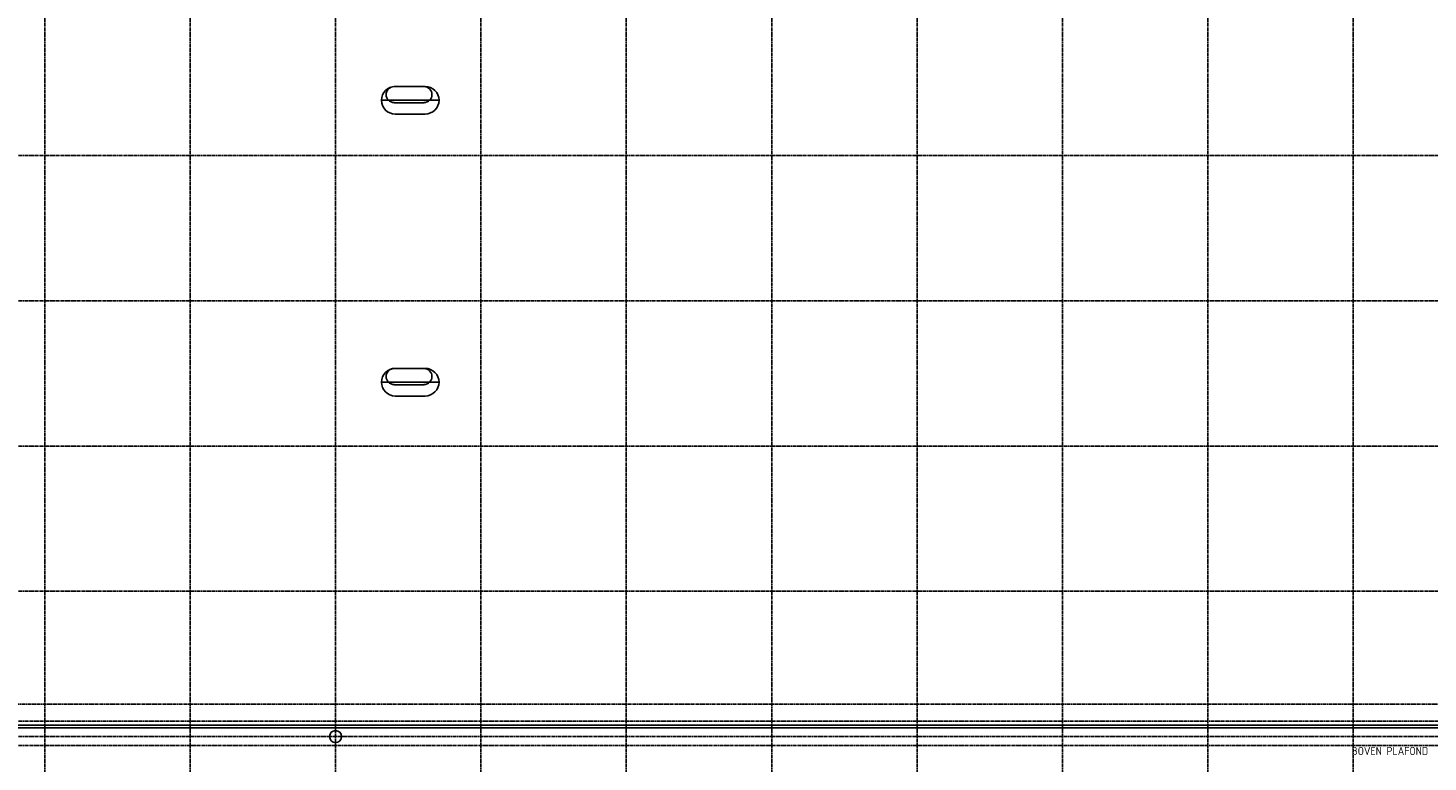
# Model space of a CAD drawing. Extents: x 0 to 1537, y 0 to 841.
# Tile 10 of 58: x 224 to 571, y 318 to 500. Entities that reach past the tile are written whole.
import ezdxf
from ezdxf.enums import TextEntityAlignment as Align

# ---------------------------------------------------------------- set-up
doc = ezdxf.new("R2010")
doc.units = 0
for name, pattern in [('B0702', [1.171875, 0.78125, -0.390625]), ('DASHDOT2', [12.7, 6.35, -3.175, 0, -3.175]), ('HIDDEN2', [4.7625, 3.175, -1.5875])]:
    doc.linetypes.add(name, pattern=pattern)
for name, color, linetype in [('AB$1A---_ATTRIB', 9, 'CONTINUOUS'), ('AL$1A---_ALGEMEEN', 9, 'CONTINUOUS'), ('STRAMIEN', 1, 'CONTINUOUS'), ('VITELCODERING', 5, 'CONTINUOUS'), ('VITELDATA', 1, 'CONTINUOUS')]:
    doc.layers.add(name, color=color, linetype=linetype)
doc.styles.add('B-01', font='romans.shx', dxfattribs={"width": 1.2})
doc.styles.add('ROMANS', font='romans.shx', dxfattribs={"height": 300})
doc.styles.get("Standard").update_dxf_attribs({"font": 'ISO'})

# ---------------------------------------------------------------- blocks, each defined once
blk = doc.blocks.new('XREF_B-A3-II-112')
at = {"layer": 'AL$1A---_ALGEMEEN', "color": 8, "linetype": 'ByBlock'}
for p, q in [((45652, 70710), (44913, 70710)), ((45682, 70716), (44942, 70716)), ((44599, 70373), (46025, 70373)), ((45654, 70311), (44913, 70311)), ((45682, 70029), (44942, 70029)), ((45652, 63723), (44913, 63723)), ((45682, 63729), (44942, 63729)), ((44599, 63386), (46025, 63386)), ((45654, 63324), (44913, 63324)), ((45682, 63043), (44942, 63043))]:
    blk.add_line(p, q, dxfattribs=at)
at = {"layer": 'AL$1A---_ALGEMEEN', "color": 8, "linetype": 'HIDDEN2'}
blk.add_line((27229, 55409), (71312, 55409), dxfattribs=at)
at = {"layer": 'AL$1A---_ALGEMEEN', "color": 8, "linetype": 'B0702', "ltscale": 2}
for p, q in [((27255, 54983), (72043, 54983)), ((27255, 54383), (72043, 54383))]:
    blk.add_line(p, q, dxfattribs=at)
at = {"layer": 'AL$1A---_ALGEMEEN', "color": 8, "ltscale": 2}
for p, q in [((27255, 54823), (72053, 54823)), ((27275, 54883), (72023, 54883))]:
    blk.add_line(p, q, dxfattribs=at)
at = {"layer": 'AL$1A---_ALGEMEEN', "color": 8}
blk.add_circle((43463, 54603), 150, dxfattribs=at)
at = {"layer": 'AL$1A---_ALGEMEEN', "color": 8, "linetype": 'ByBlock'}
for centre, radius, start, end in [((44942, 70373), 343, 90, 270), ((44913, 70512), 198, 90, 270), ((45652, 70512), 198, 270, 90), ((45682, 70373), 343, 270, 90), ((44942, 63386), 343, 90, 270), ((44913, 63526), 198, 90, 270), ((45652, 63526), 198, 270, 90), ((45682, 63386), 343, 270, 90)]:
    blk.add_arc(centre, radius, start, end, dxfattribs=at)
at = {"layer": 'STRAMIEN', "color": 8, "linetype": 'DASHDOT2'}
for p, q in [((36263, 95903), (36263, 35276)), ((39863, 95903), (39863, 35276)), ((43463, 95903), (43463, 35276)), ((47063, 95903), (47063, 35276)), ((50663, 95903), (50663, 35276)), ((54263, 95903), (54263, 35276)), ((57863, 95903), (57863, 35276)), ((61463, 95903), (61463, 35276)), ((65063, 95903), (65063, 35276)), ((68663, 95903), (68663, 35276)), ((18063, 69003), (104973, 69003)), ((18063, 65403), (104973, 65403)), ((18063, 61803), (104973, 61803)), ((18063, 58203), (104973, 58203)), ((18063, 54603), (104973, 54603))]:
    blk.add_line(p, q, dxfattribs=at)
at = {"layer": 'AB$1A---_ATTRIB', "color": 8, "linetype": 'Continuous', "style": 'ROMANS'}
for tag, p, height in [('RUIMTENUMMER', (60177, 86637), 200), ('PEILMAAT', (60123, 86380), 150), ('RUIMTENUMMER', (23322, 85669), 200), ('PEILMAAT', (23267, 85412), 150), ('RUIMTENUMMER', (25656, 84910), 200), ('RUIMTENUMMER', (66336, 84907), 200), ('PEILMAAT', (25602, 84653), 150), ('PEILMAAT', (66282, 84649), 150), ('RUIMTENUMMER', (23537, 82919), 200), ('PEILMAAT', (23482, 82661), 150), ('RUIMTENUMMER', (84269, 82608), 200), ('PEILMAAT', (84214, 82351), 150), ('RUIMTENUMMER', (23681, 80585), 200), ('PEILMAAT', (23626, 80328), 150), ('RUIMTENUMMER', (22894, 79094), 200), ('RUIMTENUMMER', (66336, 79048), 200), ('PEILMAAT', (22839, 78837), 150), ('PEILMAAT', (66282, 78791), 150), ('RUIMTENUMMER', (84269, 77245), 200), ('PEILMAAT', (84214, 76988), 150), ('RUIMTENUMMER', (25752, 75504), 200), ('RUIMTENUMMER', (75644, 75605), 200), ('RUIMTENUMMER', (81101, 75686), 200), ('RUIMTENUMMER', (83671, 75687), 200), ('RUIMTENUMMER', (86015, 75686), 200), ('PEILMAAT', (25698, 75247), 150), ('PEILMAAT', (75590, 75347), 150), ('PEILMAAT', (81047, 75429), 150), ('PEILMAAT', (83616, 75430), 150), ('PEILMAAT', (85961, 75429), 150), ('RUIMTENUMMER', (93081, 75257), 200), ('PEILMAAT', (93026, 75000), 150), ('RUIMTENUMMER', (88630, 74488), 200), ('RUIMTENUMMER', (73290, 74100), 200), ('PEILMAAT', (88576, 74231), 150), ('PEILMAAT', (73235, 73843), 150), ('RUIMTENUMMER', (75369, 73882), 200), ('PEILMAAT', (75315, 73624), 150), ('RUIMTENUMMER', (78391, 73378), 200), ('RUIMTENUMMER', (23083, 73242), 200), ('RUIMTENUMMER', (25752, 73237), 200), ('PEILMAAT', (78337, 73120), 150), ('PEILMAAT', (23029, 72985), 150), ('PEILMAAT', (25698, 72979), 150), ('RUIMTENUMMER', (44810, 70416), 200), ('PEILMAAT', (44756, 70158), 150), ('RUIMTENUMMER', (44810, 63429), 200), ('PEILMAAT', (83520, 63326), 150), ('RUIMTENUMMER', (83574, 63583), 200), ('PEILMAAT', (44756, 63172), 150), ('RUIMTENUMMER', (75343, 53663), 200), ('RUIMTENUMMER', (78500, 53652), 200), ('RUIMTENUMMER', (23322, 53269), 200), ('PEILMAAT', (75289, 53406), 150), ('PEILMAAT', (78446, 53394), 150), ('PEILMAAT', (23267, 53012), 150), ('RUIMTENUMMER', (25658, 52384), 200), ('PEILMAAT', (25603, 52127), 150), ('RUIMTENUMMER', (23527, 50518), 200), ('PEILMAAT', (23472, 50260), 150), ('RUIMTENUMMER', (80352, 50113), 200), ('PEILMAAT', (80297, 49856), 150), ('RUIMTENUMMER', (73192, 49570), 200), ('PEILMAAT', (73138, 49313), 150), ('RUIMTENUMMER', (81728, 49257), 200), ('PEILMAAT', (81673, 49000), 150), ('RUIMTENUMMER', (76409, 48643), 200), ('RUIMTENUMMER', (79143, 48643), 200), ('RUIMTENUMMER', (23681, 48185), 200), ('PEILMAAT', (76354, 48386), 150), ('PEILMAAT', (79089, 48386), 150), ('PEILMAAT', (23626, 47928), 150), ('RUIMTENUMMER', (22696, 46692), 200), ('RUIMTENUMMER', (77664, 46745), 200), ('PEILMAAT', (22641, 46435), 150), ('PEILMAAT', (77610, 46488), 150), ('RUIMTENUMMER', (87918, 45636), 200), ('PEILMAAT', (87863, 45379), 150), ('RUIMTENUMMER', (77664, 43246), 200), ('PEILMAAT', (24001, 42851), 150), ('RUIMTENUMMER', (24055, 43108), 200), ('PEILMAAT', (25698, 42847), 150), ('RUIMTENUMMER', (25752, 43104), 200), ('PEILMAAT', (77610, 42989), 150), ('RUIMTENUMMER', (25752, 40842), 200), ('PEILMAAT', (25698, 40585), 150), ('RUIMTENUMMER', (76511, 38932), 200), ('RUIMTENUMMER', (80009, 38932), 200), ('PEILMAAT', (76457, 38675), 150), ('PEILMAAT', (79955, 38675), 150), ('RUIMTENUMMER', (81728, 37671), 200), ('PEILMAAT', (81673, 37413), 150)]:
    blk.add_attdef(tag, p, '', height=height, dxfattribs=at)
for tag, p, height in [('RUIMTENUMMER', (22253, 82959), 200), ('PEILMAAT', (22510, 82905), 150), ('RUIMTENUMMER', (22255, 50559), 200), ('PEILMAAT', (22512, 50505), 150)]:
    blk.add_attdef(tag, p, '', height=height, rotation=90, dxfattribs=at)
at = {"layer": 'AB$1A---_ATTRIB', "color": 8, "style": 'B-01', "oblique": 15, "flags": 1}
for tag, p in [('SCHACHT', (75598, 75883)), ('KOOI', (75868, 75883)), ('DAGMAAT', (76138, 75883)), ('GEWICHT', (76408, 75883)), ('PERSONEN', (76678, 75883))]:
    blk.add_attdef(tag, p, '', height=180, rotation=270, dxfattribs=at)

msp = doc.modelspace()

# ---------------------------------------------------------------- block references
at = {"layer": 'VITELDATA', "xscale": 0.01, "yscale": 0.01, "zscale": 0.01}
msp.add_blockref('XREF_B-A3-II-112', (-134.29, -221.75), dxfattribs=at)

# ---------------------------------------------------------------- texts
at = {"layer": 'VITELCODERING'}
msp.add_text('BOVEN PLAFOND', height=2, dxfattribs=at).set_placement((570.93, 319.71), align=Align.RIGHT)

doc.saveas('drawing.dxf')
